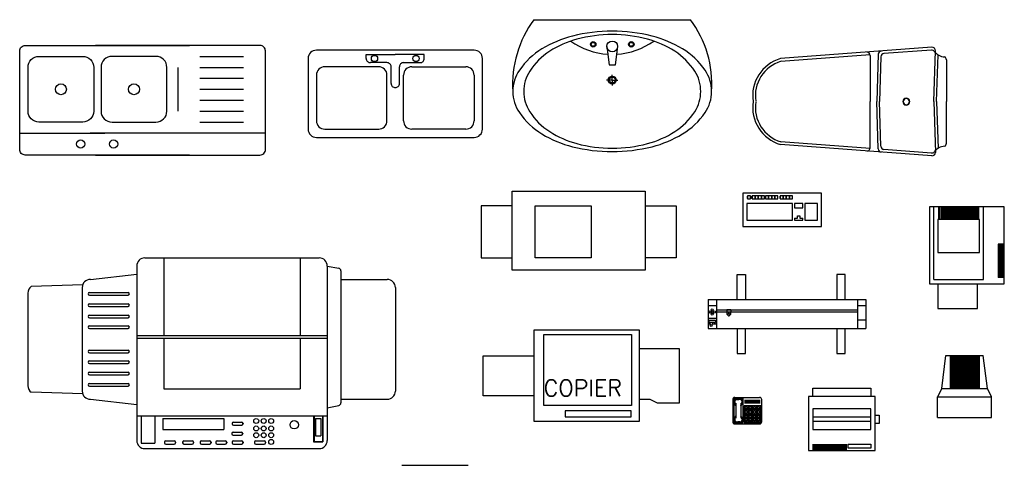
# Model space of a CAD drawing. Header units: inches. Extents: x 100794 to 106273, y 288 to 2276.
# Tile 84 of 149: x 102980 to 103153, y 784 to 863. Entities that reach past the tile are written whole.
import ezdxf

# ---------------------------------------------------------------- set-up
doc = ezdxf.new("R2010")
doc.units = ezdxf.units.IN
doc.header["$MEASUREMENT"] = 0
doc.layers.get('0').update_dxf_attribs({"linetype": 'CONTINUOUS'})
for name, color, linetype in [('2', 3, 'CONTINUOUS'), ('3', 4, 'CONTINUOUS'), ('COMPUTER', 5, 'CONTINUOUS'), ('DESK-EX', 1, 'CONTINUOUS'), ('EQUIPMENT', 5, 'CONTINUOUS'), ('FURN', 76, 'CONTINUOUS'), ('PERSONNEL', 9, 'CONTINUOUS'), ('PHONE', 3, 'CONTINUOUS'), ('SHELL', 8, 'CONTINUOUS')]:
    doc.layers.add(name, color=color, linetype=linetype)
doc.styles.add('ROMANS', font='romans', dxfattribs={"height": 200})

# ---------------------------------------------------------------- blocks, each defined once
blk = doc.blocks.new('EqCopierFS')
at = {"layer": 'EQUIPMENT'}
for p, q in [((-15.24, 40.64), (-15.24, 59.69)), ((-15.24, 59.69), (16.51, 59.69)), ((16.51, 59.69), (16.51, 40.64)), ((-15.24, -40.64), (-15.24, -59.69)), ((16.51, -59.69), (16.51, -40.64)), ((-15.24, -59.69), (16.51, -59.69))]:
    blk.add_line(p, q, dxfattribs=at)
for points in [[(-24.13, -40.64), (-24.13, 40.64), (24.13, 40.64), (24.13, -40.64), (-24.13, -40.64)], [(-15.24, -26.67), (-15.24, 7.62), (16.51, 7.62), (16.51, -26.67), (-15.24, -26.67)]]:
    blk.add_lwpolyline(points, close=True, dxfattribs=at)
blk = doc.blocks.new('B-SINK-4')
for p, q in [((-28.23, -3.91), (3.06, -3.91)), ((15.64, -3.91), (0.47, -3.91)), ((-16.49, -5.87), (-24.31, -5.87)), ((-16.49, -7.82), (-24.31, -7.82)), ((-12.58, -15.64), (-12.58, -7.82)), ((-16.49, -9.78), (-24.31, -9.78)), ((-16.49, -11.73), (-24.31, -11.73)), ((-16.49, -13.69), (-24.31, -13.69)), ((-16.49, -15.64), (-24.31, -15.64)), ((-16.49, -17.6), (-24.31, -17.6))]:
    blk.add_line(p, q)
for points in [[(2.08, 0), (-27.25, 0, 0.414214), (-28.23, -0.98)], [(-14.67, 0), (14.67, 0, -0.414214), (15.64, -0.98)], [(1.45, 0), (14.67, 0, -0.414214)], [(-28.23, -0.98), (-28.23, -18.58, 0.414214), (-27.25, -19.55), (2.08, -19.55, 0.414214)], [(15.64, -0.98), (15.64, -18.58, -0.414214), (14.67, -19.55), (-14.67, -19.55, -0.414214)], [(14.9, -19.55), (1.45, -19.55, -0.414214)]]:
    blk.add_lwpolyline(points, format="xyb")
for points in [[(-8.67, -17.6), (-0.85, -17.6, 0.414214), (1.11, -15.64), (1.11, -7.82, 0.414214), (-0.85, -5.87), (-8.67, -5.87, 0.414214), (-10.63, -7.82), (-10.63, -15.64, 0.414214)], [(12.2, -17.6), (4.38, -17.6, -0.414214), (2.43, -15.64), (2.43, -7.82, -0.414214), (4.38, -5.87), (12.2, -5.87, -0.414214), (14.16, -7.82), (14.16, -15.64, -0.414214)]]:
    blk.add_lwpolyline(points, format="xyb", close=True)
for centre, radius in [((-1.12, -1.96), 0.733), ((4.75, -1.96), 0.733), ((-4.76, -11.73), 0.978), ((8.29, -11.73), 0.978)]:
    blk.add_circle(centre, radius)
blk = doc.blocks.new('PhTelephone')
at = {"layer": 'PHONE'}
for p, q in [((0, 14.92), (0, 1.27)), ((0.95, 13.35), (0.95, 13.65)), ((1.91, 11.27), (1.16, 12.57)), ((1.27, 16.19), (16.51, 16.19)), ((1.27, 13.35), (1.27, 13.65)), ((1.91, 11.27), (1.44, 12.72)), ((1.91, 12.7), (1.91, 3.49)), ((2.54, 15.24), (4.44, 15.24)), ((2.54, 14.92), (3.81, 14.92)), ((4.44, 14.92), (3.17, 14.92)), ((5.08, 11.27), (5.55, 12.72)), ((5.08, 12.7), (5.08, 3.49)), ((5.82, 12.57), (5.08, 11.27)), ((5.71, 13.35), (5.71, 13.65)), ((6.03, 13.65), (6.03, 13.35)), ((7.3, 14.61), (16.83, 14.61)), ((16.83, 13.97), (7.3, 13.97)), ((7.3, 13.34), (16.83, 13.34)), ((16.83, 12.7), (7.3, 12.7)), ((17.78, 1.27), (17.78, 14.92)), ((17.14, 8.57), (6.99, 8.57)), ((6.99, 6.03), (17.14, 6.03)), ((9.53, 11.11), (9.53, 1.27)), ((12.06, 1.27), (12.06, 11.11)), ((14.61, 11.11), (14.61, 1.27)), ((0.95, 2.84), (0.95, 2.54)), ((1.91, 4.92), (1.16, 3.63)), ((1.27, 2.84), (1.27, 2.54)), ((1.27, 0), (16.51, 0)), ((1.91, 4.92), (1.44, 3.47)), ((2.54, 1.27), (3.81, 1.27)), ((2.54, 0.95), (4.44, 0.95)), ((4.44, 1.27), (3.17, 1.27)), ((5.08, 4.92), (5.55, 3.47)), ((5.82, 3.63), (5.08, 4.92)), ((5.71, 2.84), (5.71, 2.54)), ((6.03, 2.54), (6.03, 2.84)), ((17.14, 3.49), (6.99, 3.49))]:
    blk.add_line(p, q, dxfattribs=at)
for points in [[(0.64, 15.56), (0.64, 0.64), (6.35, 0.64), (6.35, 15.56), (0.64, 15.56)], [(6.99, 11.11), (6.99, 1.27), (17.14, 1.27), (17.14, 11.11), (6.99, 11.11)], [(7.62, 9.21), (7.62, 10.48), (8.89, 10.48), (8.89, 9.21), (7.62, 9.21)], [(7.62, 6.67), (7.62, 7.94), (8.89, 7.94), (8.89, 6.67), (7.62, 6.67)], [(10.16, 9.21), (10.16, 10.48), (11.43, 10.48), (11.43, 9.21), (10.16, 9.21)], [(10.16, 6.67), (10.16, 7.94), (11.43, 7.94), (11.43, 6.67), (10.16, 6.67)], [(12.7, 9.21), (12.7, 10.48), (13.97, 10.48), (13.97, 9.21), (12.7, 9.21)], [(12.7, 6.67), (12.7, 7.94), (13.97, 7.94), (13.97, 6.67), (12.7, 6.67)], [(15.24, 9.21), (15.24, 10.48), (16.51, 10.48), (16.51, 9.21), (15.24, 9.21)], [(15.24, 6.67), (15.24, 7.94), (16.51, 7.94), (16.51, 6.67), (15.24, 6.67)], [(7.3, 0.95), (7.3, 0.32), (17.14, 0.32), (17.14, 0.95), (7.3, 0.95)], [(7.62, 4.13), (7.62, 5.4), (8.89, 5.4), (8.89, 4.13), (7.62, 4.13)], [(7.62, 1.91), (7.62, 3.17), (8.89, 3.17), (8.89, 1.91), (7.62, 1.91)], [(10.16, 4.13), (10.16, 5.4), (11.43, 5.4), (11.43, 4.13), (10.16, 4.13)], [(10.16, 1.91), (10.16, 3.17), (11.43, 3.17), (11.43, 1.91), (10.16, 1.91)], [(12.7, 4.13), (12.7, 5.4), (13.97, 5.4), (13.97, 4.13), (12.7, 4.13)], [(12.7, 1.91), (12.7, 3.17), (13.97, 3.17), (13.97, 1.91), (12.7, 1.91)], [(15.24, 4.13), (15.24, 5.4), (16.51, 5.4), (16.51, 4.13), (15.24, 4.13)], [(15.24, 1.91), (15.24, 3.17), (16.51, 3.17), (16.51, 1.91), (15.24, 1.91)]]:
    blk.add_lwpolyline(points, close=True, dxfattribs=at)
for centre, radius, start, end in [((1.27, 14.92), 1.27, 90, 180), ((2.54, 13.65), 1.59, 90, 180), ((2.54, 13.35), 1.59, 180, 209.74488), ((2.54, 13.65), 1.27, 90, 180), ((2.54, 13.35), 1.27, 180, 209.74488), ((4.44, 13.65), 1.59, 360, 90), ((4.44, 13.65), 1.27, 360, 90), ((4.44, 13.35), 1.27, 330.25512, 360), ((4.44, 13.35), 1.59, 330.25512, 360), ((16.51, 14.92), 1.27, 360, 90), ((1.27, 1.27), 1.27, 180, 270), ((2.54, 2.84), 1.59, 150.25512, 180), ((2.54, 2.54), 1.59, 180, 270), ((2.54, 2.84), 1.27, 150.25512, 180), ((2.54, 2.54), 1.27, 180, 270), ((4.44, 2.54), 1.27, 270, 0), ((4.44, 2.54), 1.59, 270, 0), ((4.44, 2.84), 1.27, 0, 29.74488), ((4.44, 2.84), 1.59, 0, 29.74488), ((16.51, 1.27), 1.27, 270, 0)]:
    blk.add_arc(centre, radius, start, end, dxfattribs=at)

msp = doc.modelspace()

# ---------------------------------------------------------------- linework, layer by layer
at = {"layer": '2'}
for p, q in [((103070.35543, 862.53006), (103097.87655, 862.53006)), ((103083.16653, 857.8408), (103083.59497, 854.58247)), ((103085.06544, 857.8408), (103084.63701, 854.58247)), ((103140.33015, 857.67969), (103113.72449, 855.69419)), ((103140.25194, 857.19378), (103131.89184, 856.56989)), ((103140.67902, 848.15233), (103140.94714, 857.08957)), ((103129.45974, 856.38839), (103113.76012, 855.21678)), ((103129.47647, 856.25075), (103129.47647, 848.15233)), ((103130.89591, 856.46109), (103130.62545, 848.15233)), ((103131.3604, 856.01569), (103131.10394, 848.13676)), ((103141.15755, 848.13798), (103141.40473, 856.37738)), ((103142.88123, 855.48381), (103142.88123, 848.15233)), ((103083.54953, 854.58247), (103084.68245, 854.58247)), ((103084.11599, 851.92793), (103083.12, 851.92793)), ((103084.11599, 851.92793), (103084.11599, 852.85653)), ((103084.11599, 851.92793), (103085.11197, 851.92793)), ((103084.11599, 851.92793), (103085.11197, 851.92793)), ((103084.11599, 851.92793), (103084.11599, 850.99934)), ((103129.47647, 840.05391), (103129.47647, 848.15233)), ((103130.89591, 839.84357), (103130.62545, 848.15233)), ((103131.3604, 840.28898), (103131.10394, 848.16791)), ((103140.67902, 848.15233), (103140.94714, 839.2151)), ((103141.15755, 848.16669), (103141.40473, 839.92728)), ((103142.88123, 840.82085), (103142.88123, 848.15233)), ((103140.33015, 838.62498), (103113.72449, 840.61048)), ((103129.45974, 839.91628), (103113.76012, 841.08789)), ((103140.25194, 839.11089), (103131.89184, 839.73478)), ((103001.9322, 820.69735), (103032.57165, 820.69735)), ((103005.28339, 820.69735), (103005.28339, 807.05322)), ((103029.22046, 820.69735), (103029.22046, 807.05322)), ((103000.49598, 819.26112), (103000.49598, 788.62168)), ((103034.00787, 819.26112), (103034.00787, 788.62168)), ((103034.00787, 819.26112), (103036.01306, 818.87632)), ((102992.35738, 816.91676), (103000.49598, 817.82164)), ((103036.40158, 818.40616), (103036.40158, 795.22154)), ((102991.00329, 815.95928), (102981.94743, 815.69152)), ((102990.92115, 815.48054), (102990.92115, 797.28837)), ((103036.40158, 816.91676), (103044.54018, 816.91676)), ((103045.97641, 815.48054), (103045.97641, 797.28837)), ((102981.34633, 814.52306), (102981.34633, 798.24585)), ((103000.49598, 807.05322), (103034.00787, 807.05322)), ((103000.49598, 806.57448), (103034.00787, 806.57448)), ((103005.28339, 806.57448), (103005.28339, 797.71777)), ((103029.22046, 806.57448), (103029.22046, 797.71777)), ((102991.00329, 796.80963), (102981.94743, 797.07739)), ((103005.28339, 797.71777), (103029.22046, 797.71777)), ((102992.35738, 795.85215), (103000.49598, 794.94727)), ((103034.00787, 794.36658), (103036.01306, 794.75138)), ((103036.40158, 795.85215), (103044.54018, 795.85215)), ((103000.49598, 792.93035), (103034.00787, 792.93035)), ((103001.9322, 787.18546), (103032.57165, 787.18546))]:
    msp.add_line(p, q, dxfattribs=at)
for points in [[(103066.64193, 849.93702, 0.151220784), (103067.79598, 846.2085, 0.106995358), (103071.75996, 842.46138, 0.07477693), (103077.11886, 840.22828, 0.061464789), (103084.11599, 839.36487, 0.061464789), (103091.11312, 840.22828, 0.07477693), (103096.47201, 842.46138, 0.106995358), (103100.436, 846.2085, 0.151220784), (103101.59005, 849.93702, 0.151220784), (103100.436, 853.66554, 0.106995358), (103096.47201, 857.41266, 0.07477693), (103091.11312, 859.64575, 0.061464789), (103084.11599, 860.50917, 0.061464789), (103077.11886, 859.64575, 0.07477693), (103071.75996, 857.41266, 0.106995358), (103067.79598, 853.66554, 0.151220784)], [(103068.5569, 849.93702, 0.144312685), (103069.60658, 846.37593, 0.107176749), (103073.11405, 842.87849, 0.077827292), (103077.9089, 840.76545, 0.065027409), (103084.11599, 839.95476, 0.065027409), (103090.32308, 840.76545, 0.077827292), (103095.11793, 842.87849, 0.107176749), (103098.6254, 846.37593, 0.144312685), (103099.67508, 849.93702, 0.144312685), (103098.6254, 853.49811, 0.107176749), (103095.11793, 856.99554, 0.077827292), (103090.32308, 859.10859, 0.065027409), (103084.11599, 859.91928, 0.065027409), (103077.9089, 859.10859, 0.077827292), (103073.11405, 856.99554, 0.107176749), (103069.60658, 853.49811, 0.144312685)]]:
    msp.add_lwpolyline(points, format="xyb", close=True, dxfattribs=at)
for centre, radius in [((103084.11599, 857.8408), 0.94946), ((103080.7648, 858.20626), 0.47874), ((103080.7648, 858.20626), 0.33512), ((103087.46718, 858.20626), 0.47874), ((103087.46718, 858.20626), 0.33512), ((103084.11599, 851.92793), 0.69158), ((103084.11599, 851.92793), 0.5338)]:
    msp.add_circle(centre, radius, dxfattribs=at)
for centre, radius, start, end in [((103085.53306, 851.21035), 18.93399, 143.2838618, 183.8561211), ((103082.69892, 851.21035), 18.93399, 356.1438789, 36.7161382), ((103084.11599, 868.95772), 12.5262, 234.3549083, 266.4883829), ((103084.11599, 868.95772), 12.5262, 273.5116171, 305.6450917), ((103140.29469, 856.62088), 0.57449, 37.5978596, 94.2678933), ((103140.37291, 857.10679), 0.57449, 358.281642, 94.2678933), ((103115.56183, 849.19651), 6.75245, 105.7892334, 188.8957417), ((103128.90198, 856.25075), 0.57449, 0, 94.2678933), ((103131.47009, 856.4424), 0.57449, 94.2678933, 178.1356458), ((103131.93459, 855.99699), 0.57449, 94.2678933, 178.1356458), ((103142.72931, 858.49565), 2.49831, 217.5978596, 265.9119786), ((103142.30674, 855.48381), 0.57449, 0, 64.8149208), ((103115.56183, 849.19651), 6.27371, 106.2222876, 188.8957417), ((103135.81359, 848.15233), 0.61469, 0, 180), ((103135.81359, 848.15233), 0.54884, 0, 180), ((103115.56183, 847.10815), 6.75245, 171.1042583, 254.2107666), ((103115.56183, 847.10815), 6.27371, 171.1042583, 253.7777124), ((103135.81359, 848.15233), 0.61469, 180, 0), ((103135.81359, 848.15233), 0.54884, 180, 0), ((103128.90198, 840.05391), 0.57449, 265.7321067, 0), ((103131.47009, 839.86226), 0.57449, 181.8643542, 265.7321067), ((103131.93459, 840.30767), 0.57449, 181.8643542, 265.7321067), ((103142.72931, 837.80902), 2.49831, 94.0880214, 142.4021404), ((103142.30674, 840.82085), 0.57449, 295.1850792, 0), ((103140.29469, 839.68378), 0.57449, 265.7321067, 322.4021404), ((103140.37291, 839.19788), 0.57449, 265.7321067, 1.718358), ((103001.9322, 819.26112), 1.43622, 90, 180), ((103032.57165, 819.26112), 1.43622, 0, 90), ((103035.92284, 818.40616), 0.47874, 0, 79.1367823), ((102982.78255, 814.52306), 1.43622, 125.5539258, 180), ((102992.35738, 815.48054), 1.43622, 90, 180), ((103044.54018, 815.48054), 1.43622, 0, 90), ((102982.78255, 798.24585), 1.43622, 180, 234.4460742), ((102992.35738, 797.28837), 1.43622, 180, 270), ((103044.54018, 797.28837), 1.43622, 270, 0), ((103035.92284, 795.22154), 0.47874, 280.8632177, 0), ((103001.9322, 788.62168), 1.43622, 180, 270), ((103001.9322, 788.62168), 1.43622, 180, 270), ((103032.57165, 788.62168), 1.43622, 270, 0)]:
    msp.add_arc(centre, radius, start, end, dxfattribs=at)
at = {"layer": '3'}
for p, q in [((102992.21372, 814.61755), (102998.96432, 814.61755)), ((102992.21372, 814.13881), (102998.96432, 814.13881)), ((102992.21372, 812.6345), (102998.96432, 812.6345)), ((102992.21372, 812.15576), (102998.96432, 812.15576)), ((102992.21372, 810.65144), (102998.96432, 810.65144)), ((102992.21372, 810.1727), (102998.96432, 810.1727)), ((102992.21372, 808.76753), (102998.96432, 808.76753)), ((102992.21372, 808.28879), (102998.96432, 808.28879)), ((102992.21372, 804.48012), (102998.96432, 804.48012)), ((102992.21372, 804.00138), (102998.96432, 804.00138)), ((102992.21372, 802.59621), (102998.96432, 802.59621)), ((102992.21372, 802.11747), (102998.96432, 802.11747)), ((102992.21372, 800.61315), (102998.96432, 800.61315)), ((102992.21372, 800.13441), (102998.96432, 800.13441)), ((102992.21372, 798.6301), (102998.96432, 798.6301)), ((102992.21372, 798.15136), (102998.96432, 798.15136)), ((103001.27169, 792.93035), (103001.27169, 788.15356)), ((103003.66539, 792.93035), (103003.66539, 788.15356)), ((103005.11316, 792.45161), (103015.81485, 792.45161)), ((103005.11316, 792.45161), (103005.11316, 790.53665)), ((103015.81485, 792.45161), (103015.81485, 790.53665)), ((103017.2692, 791.61968), (103017.2692, 791.53585)), ((103017.50857, 791.85905), (103018.95715, 791.85905)), ((103017.50857, 791.29648), (103018.95715, 791.29648)), ((103019.19652, 791.61968), (103019.19652, 791.53585)), ((103031.60373, 792.93035), (103031.60373, 788.36921)), ((103031.69948, 792.93035), (103031.69948, 788.46495)), ((103031.93885, 792.45161), (103031.93885, 789.42244)), ((103031.93885, 792.45161), (103032.89633, 792.45161)), ((103032.89633, 792.45161), (103032.89633, 789.42244)), ((103033.1357, 792.93035), (103033.1357, 788.46495)), ((103033.23145, 792.93035), (103033.23145, 788.36921)), ((103005.11316, 790.53665), (103015.81485, 790.53665)), ((103017.20662, 789.86949), (103017.20662, 789.78566)), ((103017.44599, 790.10886), (103018.89458, 790.10886)), ((103017.44599, 789.54629), (103018.89458, 789.54629)), ((103019.13395, 789.86949), (103019.13395, 789.78566)), ((103001.27169, 788.15356), (103003.66539, 788.15356)), ((103005.37842, 788.3068), (103005.37842, 788.22297)), ((103005.61779, 788.54617), (103007.06637, 788.54617)), ((103005.61779, 787.9836), (103007.06637, 787.9836)), ((103007.30574, 788.3068), (103007.30574, 788.22297)), ((103008.57014, 788.3068), (103008.57014, 788.22297)), ((103008.80951, 788.54617), (103010.2581, 788.54617)), ((103008.80951, 787.9836), (103010.2581, 787.9836)), ((103010.49747, 788.3068), (103010.49747, 788.22297)), ((103011.63672, 788.3068), (103011.63672, 788.22297)), ((103011.87609, 788.54617), (103013.32468, 788.54617)), ((103011.87609, 787.9836), (103013.32468, 787.9836)), ((103013.56405, 788.3068), (103013.56405, 788.22297)), ((103014.39037, 788.3068), (103014.39037, 788.22297)), ((103014.62974, 788.54617), (103016.07832, 788.54617)), ((103014.62974, 787.9836), (103016.07832, 787.9836)), ((103016.31769, 788.3068), (103016.31769, 788.22297)), ((103017.2692, 788.3068), (103017.2692, 788.22297)), ((103017.50857, 788.54617), (103018.95715, 788.54617)), ((103017.50857, 787.9836), (103018.95715, 787.9836)), ((103019.19652, 788.3068), (103019.19652, 788.22297)), ((103021.21193, 788.3068), (103021.21193, 788.22297)), ((103021.4513, 788.54617), (103022.89989, 788.54617)), ((103021.4513, 787.9836), (103022.89989, 787.9836)), ((103023.13926, 788.3068), (103023.13926, 788.22297)), ((103031.60373, 788.36921), (103033.23145, 788.36921)), ((103031.69948, 788.46495), (103033.1357, 788.46495)), ((103031.93885, 789.42244), (103032.89633, 789.42244))]:
    msp.add_line(p, q, dxfattribs=at)
for centre, radius in [((103021.50993, 792.04655), 0.43808), ((103022.82416, 792.04655), 0.43808), ((103024.1384, 792.04655), 0.43808), ((103028.20957, 791.39214), 0.74829), ((103021.50993, 790.7339), 0.43808), ((103021.50993, 789.54625), 0.43808), ((103022.82416, 790.7339), 0.43808), ((103022.82416, 789.54625), 0.43808), ((103024.1384, 790.7339), 0.43808), ((103024.1384, 789.54625), 0.43808), ((103024.1384, 788.35862), 0.43808)]:
    msp.add_circle(centre, radius, dxfattribs=at)
for centre, start, end in [((102992.21372, 814.37818), 90, 270), ((102998.96432, 814.37818), 270, 90), ((102992.21372, 812.39513), 90, 270), ((102998.96432, 812.39513), 270, 90), ((102992.21372, 810.41207), 90, 270), ((102998.96432, 810.41207), 270, 90), ((102992.21372, 808.52816), 90, 270), ((102998.96432, 808.52816), 270, 90), ((102992.21372, 804.24075), 90, 270), ((102998.96432, 804.24075), 270, 90), ((102992.21372, 802.35684), 90, 270), ((102998.96432, 802.35684), 270, 90), ((102992.21372, 800.37378), 90, 270), ((102998.96432, 800.37378), 270, 90), ((102992.21372, 798.39073), 90, 270), ((102998.96432, 798.39073), 270, 90), ((103017.50857, 791.61968), 90, 180), ((103017.50857, 791.53585), 180, 270), ((103018.95715, 791.61968), 0, 90), ((103018.95715, 791.53585), 270, 0), ((103017.44599, 789.86949), 90, 180), ((103017.44599, 789.78566), 180, 270), ((103018.89458, 789.86949), 0, 90), ((103018.89458, 789.78566), 270, 0), ((103005.61779, 788.3068), 90, 180), ((103005.61779, 788.22297), 180, 270), ((103007.06637, 788.3068), 0, 90), ((103007.06637, 788.22297), 270, 0), ((103008.80951, 788.3068), 90, 180), ((103008.80951, 788.22297), 180, 270), ((103010.2581, 788.3068), 0, 90), ((103010.2581, 788.22297), 270, 0), ((103011.87609, 788.3068), 90, 180), ((103011.87609, 788.22297), 180, 270), ((103013.32468, 788.3068), 0, 90), ((103013.32468, 788.22297), 270, 0), ((103014.62974, 788.3068), 90, 180), ((103014.62974, 788.22297), 180, 270), ((103016.07832, 788.3068), 0, 90), ((103016.07832, 788.22297), 270, 0), ((103017.50857, 788.3068), 90, 180), ((103017.50857, 788.22297), 180, 270), ((103018.95715, 788.3068), 0, 90), ((103018.95715, 788.22297), 270, 0), ((103021.4513, 788.3068), 90, 180), ((103021.4513, 788.22297), 180, 270), ((103022.89989, 788.3068), 0, 90), ((103022.89989, 788.22297), 270, 0)]:
    msp.add_arc(centre, 0.23937, start, end, dxfattribs=at)
at = {"layer": 'COMPUTER', "color": 4}
for p, q in [((103107.05228, 832.06384, 12.31045), (103107.05228, 826.22703, 12.31045)), ((103120.91472, 832.06384, 12.31045), (103107.05228, 832.06384, 12.31045)), ((103107.87308, 831.60784, 12.31045), (103107.87308, 831.06064, 12.31045)), ((103108.42029, 831.60784, 12.31045), (103107.87308, 831.60784, 12.31045)), ((103107.87308, 831.15184, 12.31045), (103107.87308, 831.51664, 12.31045)), ((103108.42029, 831.06064, 12.31045), (103108.42029, 831.60784, 12.31045)), ((103108.42029, 831.60784, 12.31045), (103108.42029, 831.06064, 12.31045)), ((103108.69389, 831.60784, 12.31045), (103108.69389, 831.06064, 12.31045)), ((103109.24109, 831.60784, 12.31045), (103108.69389, 831.60784, 12.31045)), ((103108.69389, 831.15184, 12.31045), (103108.69389, 831.51664, 12.31045)), ((103109.78829, 831.60784, 12.31045), (103109.24109, 831.60784, 12.31045)), ((103109.24109, 831.60784, 12.31045), (103109.24109, 831.06064, 12.31045)), ((103109.24109, 831.06064, 12.31045), (103109.24109, 831.60784, 12.31045)), ((103109.78829, 831.60784, 12.31045), (103109.78829, 831.06064, 12.31045)), ((103109.78829, 831.06064, 12.31045), (103109.78829, 831.60784, 12.31045)), ((103110.33549, 831.60784, 12.31045), (103109.78829, 831.60784, 12.31045)), ((103110.33549, 831.06064, 12.31045), (103110.33549, 831.60784, 12.31045)), ((103110.33549, 831.60784, 12.31045), (103110.33549, 831.06064, 12.31045)), ((103110.88269, 831.60784, 12.31045), (103110.33549, 831.60784, 12.31045)), ((103110.88269, 831.06064, 12.31045), (103110.88269, 831.60784, 12.31045)), ((103111.61229, 831.60784, 12.31045), (103111.06509, 831.60784, 12.31045)), ((103111.06509, 831.60784, 12.31045), (103111.06509, 831.06064, 12.31045)), ((103111.06509, 831.15184, 12.31045), (103111.06509, 831.51664, 12.31045)), ((103111.61229, 831.06064, 12.31045), (103111.61229, 831.60784, 12.31045)), ((103111.61229, 831.60784, 12.31045), (103111.61229, 831.06064, 12.31045)), ((103112.15949, 831.60784, 12.31045), (103111.61229, 831.60784, 12.31045)), ((103112.15949, 831.06064, 12.31045), (103112.15949, 831.60784, 12.31045)), ((103112.15949, 831.60784, 12.31045), (103112.15949, 831.06064, 12.31045)), ((103112.7067, 831.60784, 12.31045), (103112.15949, 831.60784, 12.31045)), ((103113.2539, 831.60784, 12.31045), (103112.7067, 831.60784, 12.31045)), ((103112.7067, 831.60784, 12.31045), (103112.7067, 831.06064, 12.31045)), ((103112.7067, 831.06064, 12.31045), (103112.7067, 831.60784, 12.31045)), ((103113.2539, 831.06064, 12.31045), (103113.2539, 831.60784, 12.31045)), ((103113.6187, 831.60784, 12.31045), (103113.6187, 831.06064, 12.31045)), ((103114.1659, 831.60784, 12.31045), (103113.6187, 831.60784, 12.31045)), ((103113.6187, 831.15184, 12.31045), (103113.6187, 831.51664, 12.31045)), ((103114.1659, 831.60784, 12.31045), (103114.1659, 831.06064, 12.31045)), ((103114.1659, 831.06064, 12.31045), (103114.1659, 831.60784, 12.31045)), ((103114.7131, 831.60784, 12.31045), (103114.1659, 831.60784, 12.31045)), ((103115.2603, 831.60784, 12.31045), (103114.7131, 831.60784, 12.31045)), ((103114.7131, 831.60784, 12.31045), (103114.7131, 831.06064, 12.31045)), ((103114.7131, 831.06064, 12.31045), (103114.7131, 831.60784, 12.31045)), ((103115.2603, 831.06064, 12.31045), (103115.2603, 831.60784, 12.31045)), ((103115.2603, 831.60784, 12.31045), (103115.2603, 831.06064, 12.31045)), ((103115.8075, 831.60784, 12.31045), (103115.2603, 831.60784, 12.31045)), ((103115.8075, 831.06064, 12.31045), (103115.8075, 831.60784, 12.31045)), ((103120.91472, 826.22703, 12.31045), (103120.91472, 832.06384, 12.31045)), ((103107.78188, 830.23984, 12.31045), (103107.78188, 827.32143, 12.31045)), ((103115.8075, 830.23984, 12.31045), (103107.78188, 830.23984, 12.31045)), ((103107.87308, 831.06064, 12.31045), (103108.42029, 831.06064, 12.31045)), ((103108.69389, 831.06064, 12.31045), (103109.24109, 831.06064, 12.31045)), ((103109.24109, 831.06064, 12.31045), (103109.78829, 831.06064, 12.31045)), ((103109.78829, 831.06064, 12.31045), (103110.33549, 831.06064, 12.31045)), ((103110.33549, 831.06064, 12.31045), (103110.88269, 831.06064, 12.31045)), ((103111.06509, 831.06064, 12.31045), (103111.61229, 831.06064, 12.31045)), ((103111.61229, 831.06064, 12.31045), (103112.15949, 831.06064, 12.31045)), ((103112.15949, 831.06064, 12.31045), (103112.7067, 831.06064, 12.31045)), ((103112.7067, 831.06064, 12.31045), (103113.2539, 831.06064, 12.31045)), ((103113.6187, 831.06064, 12.31045), (103114.1659, 831.06064, 12.31045)), ((103114.1659, 831.06064, 12.31045), (103114.7131, 831.06064, 12.31045)), ((103114.7131, 831.06064, 12.31045), (103115.2603, 831.06064, 12.31045)), ((103115.2603, 831.06064, 12.31045), (103115.8075, 831.06064, 12.31045)), ((103115.8075, 827.32143, 12.31045), (103115.8075, 830.23984, 12.31045)), ((103116.1723, 830.23984, 12.31045), (103116.1723, 829.51024, 12.31045)), ((103117.63151, 830.23984, 12.31045), (103116.1723, 830.23984, 12.31045)), ((103116.1723, 829.51024, 12.31045), (103117.63151, 829.51024, 12.31045)), ((103117.63151, 829.51024, 12.31045), (103117.63151, 830.23984, 12.31045)), ((103117.99631, 830.23984, 12.31045), (103117.99631, 827.32143, 12.31045)), ((103120.18511, 830.23984, 12.31045), (103117.99631, 830.23984, 12.31045)), ((103120.18511, 827.32143, 12.31045), (103120.18511, 830.23984, 12.31045)), ((103116.1723, 827.68623, 12.31045), (103116.1723, 827.32143, 12.31045)), ((103116.1723, 827.68623, 12.31045), (103116.71951, 827.68623, 12.31045)), ((103116.71951, 827.68623, 12.31045), (103116.71951, 828.05103, 12.31045)), ((103116.71951, 828.05103, 12.31045), (103117.08431, 828.05103, 12.31045)), ((103117.08431, 828.05103, 12.31045), (103117.08431, 827.68623, 12.31045)), ((103117.08431, 827.68623, 12.31045), (103117.63151, 827.68623, 12.31045)), ((103117.63151, 827.32143, 12.31045), (103117.63151, 827.68623, 12.31045)), ((103107.05228, 826.22703, 12.31045), (103120.91472, 826.22703, 12.31045)), ((103107.78188, 827.32143, 12.31045), (103115.8075, 827.32143, 12.31045)), ((103116.1723, 827.32143, 12.31045), (103117.63151, 827.32143, 12.31045)), ((103117.99631, 827.32143, 12.31045), (103120.18511, 827.32143, 12.31045)), ((103106.07897, 813.37828, 12.31045), (103106.07897, 817.75589, 12.31045)), ((103106.07897, 817.75589, 12.31045), (103107.53817, 817.75589, 12.31045)), ((103107.53817, 817.75589, 12.31045), (103107.53817, 813.37828, 12.31045)), ((103125.04861, 817.75589, 12.31045), (103123.58941, 817.75589, 12.31045)), ((103123.58941, 817.75589, 12.31045), (103123.58941, 813.37828, 12.31045)), ((103125.04861, 813.37828, 12.31045), (103125.04861, 817.75589, 12.31045)), ((103100.97176, 813.37828, 12.31045), (103100.97176, 808.27106, 12.31045)), ((103100.97176, 813.37828, 12.31045), (103102.43096, 813.37828, 12.31045)), ((103100.97176, 812.28387, 12.31045), (103100.97176, 810.09507, 12.31045)), ((103102.43096, 812.28387, 12.31045), (103100.97176, 812.28387, 12.31045)), ((103102.43096, 813.37828, 12.31045), (103128.69662, 813.37828, 12.31045)), ((103102.43096, 813.37828, 12.31045), (103102.43096, 808.27106, 12.31045)), ((103127.23742, 813.37828, 12.31045), (103127.23742, 808.27106, 12.31045)), ((103128.69662, 812.28387, 12.31045), (103127.23742, 812.28387, 12.31045)), ((103128.69662, 813.37828, 12.31045), (103128.69662, 808.27106, 12.31045)), ((103102.43096, 811.55427, 12.31045), (103127.23742, 811.55427, 12.31045)), ((103102.43096, 811.18947, 12.31045), (103127.23742, 811.18947, 12.31045)), ((103104.25496, 811.55427, 12.31045), (103104.25496, 811.64547, 12.31045)), ((103104.25496, 811.64547, 12.31045), (103104.98457, 811.64547, 12.31045)), ((103104.25496, 811.55427, 12.31045), (103104.25496, 811.18947, 12.31045)), ((103104.25496, 811.18947, 12.31045), (103104.25496, 810.86245, 12.31045)), ((103104.28168, 810.79795, 12.31045), (103104.55528, 810.52435, 12.31045)), ((103104.68425, 810.52435, 12.31045), (103104.95785, 810.79795, 12.31045)), ((103104.98457, 811.64547, 12.31045), (103104.98457, 811.55427, 12.31045)), ((103104.98457, 811.55427, 12.31045), (103104.98457, 811.18947, 12.31045)), ((103104.98457, 810.86245, 12.31045), (103104.98457, 811.18947, 12.31045)), ((103100.97176, 810.09507, 12.31045), (103102.43096, 810.09507, 12.31045)), ((103101.15416, 809.36547, 12.31045), (103101.15416, 809.73027, 12.31045)), ((103101.15416, 809.73027, 12.31045), (103102.24856, 809.73027, 12.31045)), ((103102.24856, 809.36547, 12.31045), (103101.15416, 809.36547, 12.31045)), ((103101.15416, 809.18306, 12.31045), (103101.33656, 809.18306, 12.31045)), ((103101.15416, 809.18306, 12.31045), (103101.15416, 809.00066, 12.31045)), ((103101.33656, 809.18306, 12.31045), (103101.33656, 809.00066, 12.31045)), ((103101.88376, 809.18306, 12.31045), (103101.70136, 809.18306, 12.31045)), ((103101.70136, 809.18306, 12.31045), (103101.70136, 809.00066, 12.31045)), ((103101.88376, 809.18306, 12.31045), (103101.88376, 809.00066, 12.31045)), ((103102.24856, 809.18306, 12.31045), (103102.06616, 809.18306, 12.31045)), ((103102.06616, 809.18306, 12.31045), (103102.06616, 809.00066, 12.31045)), ((103102.24856, 809.73027, 12.31045), (103102.24856, 809.36547, 12.31045)), ((103102.24856, 809.18306, 12.31045), (103102.24856, 809.00066, 12.31045)), ((103128.69662, 809.73027, 12.31045), (103127.23742, 809.73027, 12.31045)), ((103100.97176, 808.27106, 12.31045), (103102.43096, 808.27106, 12.31045)), ((103102.43096, 808.27106, 12.31045), (103128.69662, 808.27106, 12.31045)), ((103106.07897, 808.27106, 12.31045), (103106.07897, 803.89345, 12.31045)), ((103107.53817, 803.89345, 12.31045), (103107.53817, 808.27106, 12.31045)), ((103123.58941, 808.27106, 12.31045), (103123.58941, 803.89345, 12.31045)), ((103125.04861, 803.89345, 12.31045), (103125.04861, 808.27106, 12.31045)), ((103106.07897, 803.89345, 12.31045), (103107.53817, 803.89345, 12.31045)), ((103123.58941, 803.89345, 12.31045), (103125.04861, 803.89345, 12.31045))]:
    msp.add_line(p, q, dxfattribs=at)
at = {"layer": 'COMPUTER', "color": 3}
for p, q in [((103153.05618, 829.65088, 12.31045), (103139.92335, 829.65088, 12.31045)), ((103139.92335, 829.65088, 12.31045), (103139.92335, 816.15325, 12.31045)), ((103140.65295, 816.88285, 12.31045), (103140.65295, 829.65088, 12.31045)), ((103141.56495, 827.46208, 12.31045), (103141.56495, 829.65088, 12.31045)), ((103141.74735, 827.46208, 12.31045), (103141.74735, 829.65088, 12.31045)), ((103141.92975, 829.65088, 12.31045), (103141.92975, 827.46208, 12.31045)), ((103142.11215, 827.46208, 12.31045), (103142.11215, 829.65088, 12.31045)), ((103142.29455, 827.46208, 12.31045), (103142.29455, 829.65088, 12.31045)), ((103142.47695, 827.46208, 12.31045), (103142.47695, 829.65088, 12.31045)), ((103142.65935, 829.65088, 12.31045), (103142.65935, 827.46208, 12.31045)), ((103142.84175, 827.46208, 12.31045), (103142.84175, 829.65088, 12.31045)), ((103143.02415, 827.46208, 12.31045), (103143.02415, 829.65088, 12.31045)), ((103143.20655, 827.46208, 12.31045), (103143.20655, 829.65088, 12.31045)), ((103143.38895, 829.65088, 12.31045), (103143.38895, 827.46208, 12.31045)), ((103143.57135, 827.46208, 12.31045), (103143.57135, 829.65088, 12.31045)), ((103143.75375, 827.46208, 12.31045), (103143.75375, 829.65088, 12.31045)), ((103143.93615, 827.46208, 12.31045), (103143.93615, 829.65088, 12.31045)), ((103144.11856, 829.65088, 12.31045), (103144.11856, 827.46208, 12.31045)), ((103144.30096, 827.46208, 12.31045), (103144.30096, 829.65088, 12.31045)), ((103144.48336, 827.46208, 12.31045), (103144.48336, 829.65088, 12.31045)), ((103144.66576, 827.46208, 12.31045), (103144.66576, 829.65088, 12.31045)), ((103144.84816, 829.65088, 12.31045), (103144.84816, 827.46208, 12.31045)), ((103145.03056, 827.46208, 12.31045), (103145.03056, 829.65088, 12.31045)), ((103145.21296, 827.46208, 12.31045), (103145.21296, 829.65088, 12.31045)), ((103145.39536, 827.46208, 12.31045), (103145.39536, 829.65088, 12.31045)), ((103145.57776, 829.65088, 12.31045), (103145.57776, 827.46208, 12.31045)), ((103145.76016, 827.46208, 12.31045), (103145.76016, 829.65088, 12.31045)), ((103145.94256, 827.46208, 12.31045), (103145.94256, 829.65088, 12.31045)), ((103146.12496, 827.46208, 12.31045), (103146.12496, 829.65088, 12.31045)), ((103146.30736, 829.65088, 12.31045), (103146.30736, 827.46208, 12.31045)), ((103146.48976, 827.46208, 12.31045), (103146.48976, 829.65088, 12.31045)), ((103146.67216, 827.46208, 12.31045), (103146.67216, 829.65088, 12.31045)), ((103146.85456, 827.46208, 12.31045), (103146.85456, 829.65088, 12.31045)), ((103147.03696, 829.65088, 12.31045), (103147.03696, 827.46208, 12.31045)), ((103147.21936, 827.46208, 12.31045), (103147.21936, 829.65088, 12.31045)), ((103147.40176, 827.46208, 12.31045), (103147.40176, 829.65088, 12.31045)), ((103147.58416, 827.46208, 12.31045), (103147.58416, 829.65088, 12.31045)), ((103147.76656, 829.65088, 12.31045), (103147.76656, 827.46208, 12.31045)), ((103147.94896, 827.46208, 12.31045), (103147.94896, 829.65088, 12.31045)), ((103148.13136, 827.46208, 12.31045), (103148.13136, 829.65088, 12.31045)), ((103148.31377, 827.46208, 12.31045), (103148.31377, 829.65088, 12.31045)), ((103148.49617, 829.65088, 12.31045), (103148.49617, 827.46208, 12.31045)), ((103149.40817, 816.88285, 12.31045), (103149.40817, 829.65088, 12.31045)), ((103153.05618, 816.15325, 12.31045), (103153.05618, 829.65088, 12.31045)), ((103148.67857, 827.46208, 12.31045), (103141.38255, 827.46208, 12.31045)), ((103141.38255, 827.46208, 12.31045), (103141.38255, 821.62526, 12.31045)), ((103148.67857, 821.62526, 12.31045), (103148.67857, 827.46208, 12.31045)), ((103153.05618, 823.08447, 12.31045), (103151.96177, 823.08447, 12.31045)), ((103151.96177, 823.08447, 12.31045), (103151.96177, 817.24765, 12.31045)), ((103153.05618, 822.90207, 12.31045), (103151.96177, 822.90207, 12.31045)), ((103153.05618, 822.71967, 12.31045), (103151.96177, 822.71967, 12.31045)), ((103153.05618, 822.53727, 12.31045), (103151.96177, 822.53727, 12.31045)), ((103141.38255, 821.62526, 12.31045), (103148.67857, 821.62526, 12.31045)), ((103153.05618, 822.35487, 12.31045), (103151.96177, 822.35487, 12.31045)), ((103153.05618, 822.17247, 12.31045), (103151.96177, 822.17247, 12.31045)), ((103153.05618, 821.99007, 12.31045), (103151.96177, 821.99007, 12.31045)), ((103153.05618, 821.80767, 12.31045), (103151.96177, 821.80767, 12.31045)), ((103153.05618, 821.62526, 12.31045), (103151.96177, 821.62526, 12.31045)), ((103153.05618, 821.44286, 12.31045), (103151.96177, 821.44286, 12.31045)), ((103153.05618, 821.26046, 12.31045), (103151.96177, 821.26046, 12.31045)), ((103153.05618, 821.07806, 12.31045), (103151.96177, 821.07806, 12.31045)), ((103153.05618, 820.89566, 12.31045), (103151.96177, 820.89566, 12.31045)), ((103153.05618, 820.71326, 12.31045), (103151.96177, 820.71326, 12.31045)), ((103153.05618, 820.53086, 12.31045), (103151.96177, 820.53086, 12.31045)), ((103153.05618, 820.34846, 12.31045), (103151.96177, 820.34846, 12.31045)), ((103153.05618, 820.16606, 12.31045), (103151.96177, 820.16606, 12.31045)), ((103153.05618, 819.98366, 12.31045), (103151.96177, 819.98366, 12.31045)), ((103153.05618, 819.80126, 12.31045), (103151.96177, 819.80126, 12.31045)), ((103153.05618, 819.61886, 12.31045), (103151.96177, 819.61886, 12.31045)), ((103153.05618, 819.43646, 12.31045), (103151.96177, 819.43646, 12.31045)), ((103153.05618, 819.25406, 12.31045), (103151.96177, 819.25406, 12.31045)), ((103153.05618, 819.07166, 12.31045), (103151.96177, 819.07166, 12.31045)), ((103153.05618, 818.88926, 12.31045), (103151.96177, 818.88926, 12.31045)), ((103153.05618, 818.70686, 12.31045), (103151.96177, 818.70686, 12.31045)), ((103153.05618, 818.52446, 12.31045), (103151.96177, 818.52446, 12.31045)), ((103153.05618, 818.34206, 12.31045), (103151.96177, 818.34206, 12.31045)), ((103153.05618, 818.15966, 12.31045), (103151.96177, 818.15966, 12.31045)), ((103153.05618, 817.97726, 12.31045), (103151.96177, 817.97726, 12.31045)), ((103153.05618, 817.79486, 12.31045), (103151.96177, 817.79486, 12.31045)), ((103153.05618, 817.61246, 12.31045), (103151.96177, 817.61246, 12.31045)), ((103153.05618, 817.43005, 12.31045), (103151.96177, 817.43005, 12.31045)), ((103153.05618, 817.24765, 12.31045), (103151.96177, 817.24765, 12.31045)), ((103139.92335, 816.15325, 12.31045), (103153.05618, 816.15325, 12.31045)), ((103140.65295, 816.88285, 12.31045), (103149.40817, 816.88285, 12.31045)), ((103141.38255, 816.15325, 12.31045), (103141.38255, 811.77564, 12.31045)), ((103148.31377, 811.77564, 12.31045), (103148.31377, 816.15325, 12.31045)), ((103141.38255, 811.77564, 12.31045), (103148.31377, 811.77564, 12.31045)), ((103142.05307, 797.73727, 12.31045), (103142.78267, 803.57408, 12.31045)), ((103142.78267, 803.57408, 12.31045), (103149.34909, 803.57408, 12.31045)), ((103143.51227, 803.57408, 12.31045), (103143.51227, 797.73727, 12.31045)), ((103143.69467, 803.57408, 12.31045), (103143.69467, 797.73727, 12.31045)), ((103143.87707, 797.73727, 12.31045), (103143.87707, 803.57408, 12.31045)), ((103144.05947, 797.73727, 12.31045), (103144.05947, 803.57408, 12.31045)), ((103144.24187, 803.57408, 12.31045), (103144.24187, 797.73727, 12.31045)), ((103144.42428, 797.73727, 12.31045), (103144.42428, 803.57408, 12.31045)), ((103144.60668, 803.57408, 12.31045), (103144.60668, 797.73727, 12.31045)), ((103144.78908, 803.57408, 12.31045), (103144.78908, 797.73727, 12.31045)), ((103144.97148, 803.57408, 12.31045), (103144.97148, 797.73727, 12.31045)), ((103145.15388, 803.57408, 12.31045), (103145.15388, 797.73727, 12.31045)), ((103145.33628, 803.57408, 12.31045), (103145.33628, 797.73727, 12.31045)), ((103145.51868, 797.73727, 12.31045), (103145.51868, 803.57408, 12.31045)), ((103145.70108, 797.73727, 12.31045), (103145.70108, 803.57408, 12.31045)), ((103145.88348, 803.57408, 12.31045), (103145.88348, 797.73727, 12.31045)), ((103146.06588, 797.73727, 12.31045), (103146.06588, 803.57408, 12.31045)), ((103146.24828, 803.57408, 12.31045), (103146.24828, 797.73727, 12.31045)), ((103146.43068, 803.57408, 12.31045), (103146.43068, 797.73727, 12.31045)), ((103146.61308, 803.57408, 12.31045), (103146.61308, 797.73727, 12.31045)), ((103146.79548, 803.57408, 12.31045), (103146.79548, 797.73727, 12.31045)), ((103146.97788, 803.57408, 12.31045), (103146.97788, 797.73727, 12.31045)), ((103147.16028, 803.57408, 12.31045), (103147.16028, 797.73727, 12.31045)), ((103147.34268, 797.73727, 12.31045), (103147.34268, 803.57408, 12.31045)), ((103147.52508, 803.57408, 12.31045), (103147.52508, 797.73727, 12.31045)), ((103147.70748, 797.73727, 12.31045), (103147.70748, 803.57408, 12.31045)), ((103147.88988, 797.73727, 12.31045), (103147.88988, 803.57408, 12.31045)), ((103148.07228, 803.57408, 12.31045), (103148.07228, 797.73727, 12.31045)), ((103148.25468, 803.57408, 12.31045), (103148.25468, 797.73727, 12.31045)), ((103148.43708, 803.57408, 12.31045), (103148.43708, 797.73727, 12.31045)), ((103148.61949, 803.57408, 12.31045), (103148.61949, 797.73727, 12.31045)), ((103150.07869, 797.73727, 12.31045), (103149.34909, 803.57408, 12.31045)), ((103119.38286, 797.82403, 12.31045), (103129.59728, 797.82403, 12.31045)), ((103119.38286, 796.36483, 12.31045), (103119.38286, 797.82403, 12.31045)), ((103129.59728, 797.82403, 12.31045), (103129.59728, 796.36483, 12.31045)), ((103142.05307, 797.73727, 12.31045), (103141.32347, 796.27806, 12.31045)), ((103142.05307, 797.73727, 12.31045), (103150.07869, 797.73727, 12.31045)), ((103150.80829, 796.27806, 12.31045), (103150.07869, 797.73727, 12.31045)), ((103130.32688, 796.36483, 12.31045), (103118.65325, 796.36483, 12.31045)), ((103118.65325, 796.36483, 12.31045), (103118.65325, 786.88001, 12.31045)), ((103130.32688, 786.88001, 12.31045), (103130.32688, 796.36483, 12.31045)), ((103141.32347, 792.63005, 12.31045), (103141.32347, 796.27806, 12.31045)), ((103141.32347, 796.27806, 12.31045), (103150.80829, 796.27806, 12.31045)), ((103150.80829, 792.63005, 12.31045), (103150.80829, 796.27806, 12.31045)), ((103129.59728, 794.17602, 12.31045), (103119.38286, 794.17602, 12.31045)), ((103119.38286, 794.17602, 12.31045), (103119.38286, 794.17602, 12.31045)), ((103119.38286, 794.17602, 12.31045), (103119.38286, 790.52801, 12.31045)), ((103129.59728, 790.52801, 12.31045), (103129.59728, 794.17602, 12.31045)), ((103130.32688, 793.08162, 12.31045), (103131.05648, 793.08162, 12.31045)), ((103131.05648, 793.08162, 12.31045), (103131.05648, 791.62242, 12.31045)), ((103129.59728, 792.71682, 12.31045), (103119.38286, 792.71682, 12.31045)), ((103119.38286, 792.71682, 12.31045), (103119.38286, 792.71682, 12.31045)), ((103119.38286, 792.71682, 12.31045), (103119.38286, 791.98722, 12.31045)), ((103119.38286, 791.98722, 12.31045), (103129.59728, 791.98722, 12.31045)), ((103129.59728, 791.98722, 12.31045), (103129.59728, 792.71682, 12.31045)), ((103131.05648, 791.62242, 12.31045), (103130.32688, 791.62242, 12.31045)), ((103141.32347, 792.63005, 12.31045), (103150.80829, 792.63005, 12.31045)), ((103119.38286, 790.52801, 12.31045), (103129.59728, 790.52801, 12.31045)), ((103119.38286, 787.97441, 12.31045), (103119.38286, 786.88001, 12.31045)), ((103119.56526, 787.97441, 12.31045), (103119.56526, 786.88001, 12.31045)), ((103119.74766, 787.97441, 12.31045), (103119.74766, 786.88001, 12.31045)), ((103119.93006, 787.97441, 12.31045), (103119.93006, 786.88001, 12.31045)), ((103120.11246, 787.97441, 12.31045), (103120.11246, 786.88001, 12.31045)), ((103120.29486, 787.97441, 12.31045), (103120.29486, 786.88001, 12.31045)), ((103120.47726, 787.97441, 12.31045), (103120.47726, 786.88001, 12.31045)), ((103120.65966, 787.97441, 12.31045), (103120.65966, 786.88001, 12.31045)), ((103120.84206, 787.97441, 12.31045), (103120.84206, 786.88001, 12.31045)), ((103121.02446, 787.97441, 12.31045), (103121.02446, 786.88001, 12.31045)), ((103121.20686, 787.97441, 12.31045), (103121.20686, 786.88001, 12.31045)), ((103121.38926, 787.97441, 12.31045), (103121.38926, 786.88001, 12.31045)), ((103121.57166, 787.97441, 12.31045), (103121.57166, 786.88001, 12.31045)), ((103121.75406, 787.97441, 12.31045), (103121.75406, 786.88001, 12.31045)), ((103121.93646, 787.97441, 12.31045), (103121.93646, 786.88001, 12.31045)), ((103122.11886, 787.97441, 12.31045), (103122.11886, 786.88001, 12.31045)), ((103122.30126, 787.97441, 12.31045), (103122.30126, 786.88001, 12.31045)), ((103122.48366, 787.97441, 12.31045), (103122.48366, 786.88001, 12.31045)), ((103122.66606, 787.97441, 12.31045), (103122.66606, 786.88001, 12.31045)), ((103122.84846, 787.97441, 12.31045), (103122.84846, 786.88001, 12.31045)), ((103123.03086, 787.97441, 12.31045), (103123.03086, 786.88001, 12.31045)), ((103123.21326, 787.97441, 12.31045), (103123.21326, 786.88001, 12.31045)), ((103123.39566, 787.97441, 12.31045), (103123.39566, 786.88001, 12.31045)), ((103123.57807, 787.97441, 12.31045), (103123.57807, 786.88001, 12.31045)), ((103123.76047, 787.97441, 12.31045), (103123.76047, 786.88001, 12.31045)), ((103123.94287, 787.97441, 12.31045), (103123.94287, 786.88001, 12.31045)), ((103124.12527, 787.97441, 12.31045), (103124.12527, 786.88001, 12.31045)), ((103124.30767, 787.97441, 12.31045), (103124.30767, 786.88001, 12.31045)), ((103124.49007, 787.97441, 12.31045), (103124.49007, 786.88001, 12.31045)), ((103124.67247, 787.97441, 12.31045), (103124.67247, 786.88001, 12.31045)), ((103124.85487, 787.97441, 12.31045), (103124.85487, 786.88001, 12.31045)), ((103125.03727, 787.97441, 12.31045), (103125.03727, 786.88001, 12.31045)), ((103125.21967, 787.97441, 12.31045), (103125.21967, 786.88001, 12.31045)), ((103125.58447, 787.97441, 12.31045), (103129.59728, 787.97441, 12.31045)), ((103125.58447, 787.24481, 12.31045), (103125.58447, 787.97441, 12.31045)), ((103129.59728, 787.97441, 12.31045), (103129.59728, 787.24481, 12.31045)), ((103118.65325, 786.88001, 12.31045), (103130.32688, 786.88001, 12.31045)), ((103129.59728, 787.24481, 12.31045), (103125.58447, 787.24481, 12.31045))]:
    msp.add_line(p, q, dxfattribs=at)
at = {"layer": 'COMPUTER', "color": 4}
for centre in [(103101.33656, 811.18947, 12.31045), (103101.70136, 811.55427, 12.31045), (103101.70136, 811.18947, 12.31045), (103101.70136, 810.82467, 12.31045), (103102.06616, 811.18947, 12.31045), (103104.61976, 810.82467, 12.31045), (103101.51896, 808.81826, 12.31045)]:
    msp.add_circle(centre, 0.1824, dxfattribs=at)
for centre, start, end in [((103104.34616, 810.86245, 12.31045), 180.000005, 225.0000063), ((103104.61976, 810.58885, 12.31045), 224.999996, 314.9999985), ((103104.89336, 810.86245, 12.31045), 314.9999917, 359.9999929)]:
    msp.add_arc(centre, 0.0912, start, end, dxfattribs=at)
at = {"layer": 'FURN', "color": 1}
for p, q in [((103088.88233, 807.97766, 12.31045), (103070.35504, 807.97766, 12.31045)), ((103070.35504, 807.97766, 12.31045), (103070.35504, 792.00587, 12.31045)), ((103072.09788, 807.21805, 12.31045), (103087.49917, 807.21805, 12.31045)), ((103072.09788, 794.77282, 12.31045), (103072.09788, 807.21805, 12.31045)), ((103087.49917, 807.21805, 12.31045), (103087.49917, 794.77282, 12.31045)), ((103088.88233, 792.00587, 12.31045), (103088.88233, 807.97766, 12.31045)), ((103061.41083, 796.47797, 12.31045), (103061.41083, 803.50556, 12.31045)), ((103061.41083, 803.50556, 12.31045), (103070.35504, 803.50556, 12.31045)), ((103088.88233, 804.78331, 12.31045), (103095.90992, 804.78331, 12.31045)), ((103095.90992, 804.78331, 12.31045), (103095.90992, 795.20023, 12.31045)), ((103070.35504, 796.47797, 12.31045), (103061.41083, 796.47797, 12.31045)), ((103087.49917, 794.77282, 12.31045), (103072.09788, 794.77282, 12.31045)), ((103090.79895, 795.8391, 12.31045), (103088.88233, 795.8391, 12.31045)), ((103092.07669, 795.20023, 12.31045), (103090.79895, 795.8391, 12.31045)), ((103095.90992, 795.20023, 12.31045), (103092.07669, 795.20023, 12.31045)), ((103087.45892, 793.84709, 12.31045), (103075.82059, 793.84709, 12.31045)), ((103075.82059, 793.84709, 12.31045), (103075.82059, 792.76037, 12.31045)), ((103087.45892, 792.76037, 12.31045), (103087.45892, 793.84709, 12.31045)), ((103070.35504, 792.00587, 12.31045), (103088.88233, 792.00587, 12.31045)), ((103075.82059, 792.76037, 12.31045), (103087.45892, 792.76037, 12.31045))]:
    msp.add_line(p, q, dxfattribs=at)
at = {"layer": 'PERSONNEL', "color": 3}
msp.add_line((103047.08837, 784.2618, 12.31045), (103058.762, 784.2618, 12.31045), dxfattribs=at)
at = {"layer": 'SHELL', "color": 4}
for p, q in [((103059.82286, 857.17541, 12.31045), (103032.09799, 857.17541, 12.31045)), ((103030.63879, 855.7162, 12.31045), (103030.63879, 843.31297, 12.31045)), ((103040.85322, 855.7162, 12.31045), (103040.85322, 856.4458, 12.31045)), ((103040.85322, 856.4458, 12.31045), (103045.96043, 856.4458, 12.31045)), ((103051.06764, 856.4458, 12.31045), (103045.96043, 856.4458, 12.31045)), ((103051.06764, 855.7162, 12.31045), (103051.06764, 856.4458, 12.31045)), ((103061.28206, 843.31297, 12.31045), (103061.28206, 855.7162, 12.31045)), ((103043.04202, 854.257, 12.31045), (103033.5572, 854.257, 12.31045)), ((103044.50122, 854.9866, 12.31045), (103041.58282, 854.9866, 12.31045)), ((103045.23083, 851.33859, 12.31045), (103045.23083, 854.257, 12.31045)), ((103046.69003, 851.33859, 12.31045), (103046.69003, 854.257, 12.31045)), ((103047.41963, 854.9866, 12.31045), (103050.33804, 854.9866, 12.31045)), ((103048.87883, 854.257, 12.31045), (103058.36366, 854.257, 12.31045)), ((103032.09799, 852.79779, 12.31045), (103032.09799, 844.77218, 12.31045)), ((103044.50122, 844.77218, 12.31045), (103044.50122, 852.79779, 12.31045)), ((103047.41963, 844.77218, 12.31045), (103047.41963, 852.79779, 12.31045)), ((103059.82286, 852.79779, 12.31045), (103059.82286, 844.77218, 12.31045)), ((103033.5572, 843.31297, 12.31045), (103043.04202, 843.31297, 12.31045)), ((103058.36366, 843.31297, 12.31045), (103048.87883, 843.31297, 12.31045)), ((103032.09799, 841.85377, 12.31045), (103059.82286, 841.85377, 12.31045))]:
    msp.add_line(p, q, dxfattribs=at)
for centre in [(103042.31242, 855.7162, 12.31045), (103049.60844, 855.7162, 12.31045)]:
    msp.add_circle(centre, 0.5472, dxfattribs=at)
for centre, radius, start, end in [((103032.09799, 855.7162, 12.31045), 1.4592, 90.0002074, 180.0002099), ((103059.82286, 855.7162, 12.31045), 1.4592, 0, 90.0000025), ((103059.82286, 855.7162, 12.31045), 1.4592, 0.000208, 90.0002105), ((103041.58282, 855.7162, 12.31045), 0.7296, 179.9998547, 269.9998572), ((103050.33804, 855.7162, 12.31045), 0.7296, 270.0002739, 0.0002764), ((103033.5572, 852.79779, 12.31045), 1.4592, 90.0002074, 180.0002099), ((103043.04202, 852.79779, 12.31045), 1.4592, 0, 90.0000025), ((103044.50122, 854.257, 12.31045), 0.7296, 0.000208, 90.0002105), ((103047.41963, 854.257, 12.31045), 0.7296, 90.0002074, 180.0002099), ((103048.87883, 852.79779, 12.31045), 1.4592, 89.9998454, 179.9998479), ((103058.36366, 852.79779, 12.31045), 1.4592, 0.000208, 90.0002105), ((103045.96043, 851.33859, 12.31045), 0.7296, 179.9998547, 269.9998572), ((103045.96043, 851.33859, 12.31045), 0.7296, 270.0002739, 0.0002764), ((103032.09799, 843.31297, 12.31045), 1.4592, 179.9998547, 269.9998572), ((103033.5572, 844.77218, 12.31045), 1.4592, 179.9998547, 269.9998572), ((103043.04202, 844.77218, 12.31045), 1.4592, 270.0000553, 0.0000578), ((103048.87883, 844.77218, 12.31045), 1.4592, 180.0000597, 270.0000622), ((103058.36366, 844.77218, 12.31045), 1.4592, 270.0002739, 0.0002764), ((103059.82286, 843.31297, 12.31045), 1.4592, 270.0000553, 0.0000578), ((103059.82286, 843.31297, 12.31045), 1.4592, 270.0002739, 0.0002764)]:
    msp.add_arc(centre, radius, start, end, dxfattribs=at)

# ---------------------------------------------------------------- block references
at = {"layer": 'DESK-EX', "xscale": 0.9849623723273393, "yscale": 0.9849623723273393, "zscale": 0.9849623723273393, "rotation": 180}
msp.add_blockref('B-SINK-4', (102995.3263, 838.75686, 16.61911), dxfattribs=at)
at = {"layer": 'EQUIPMENT', "xscale": 0.2872447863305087, "yscale": 0.2872447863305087, "zscale": 0.2872447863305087, "rotation": 270}
msp.add_blockref('EqCopierFS', (103078.21681, 825.46559, 12.31045), dxfattribs=at)
at = {"layer": 'PHONE', "xscale": 0.2872447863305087, "yscale": 0.2872447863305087, "zscale": 0.2872447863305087}
msp.add_blockref('PhTelephone', (103105.29354, 791.52776, 12.31045), dxfattribs=at)

# ---------------------------------------------------------------- texts
at = {"layer": 'FURN', "style": 'ROMANS'}
msp.add_text('COPIER', height=2.872448, dxfattribs=at).set_placement((103072.05394, 796.39418, 12.31045))

doc.saveas('drawing.dxf')
